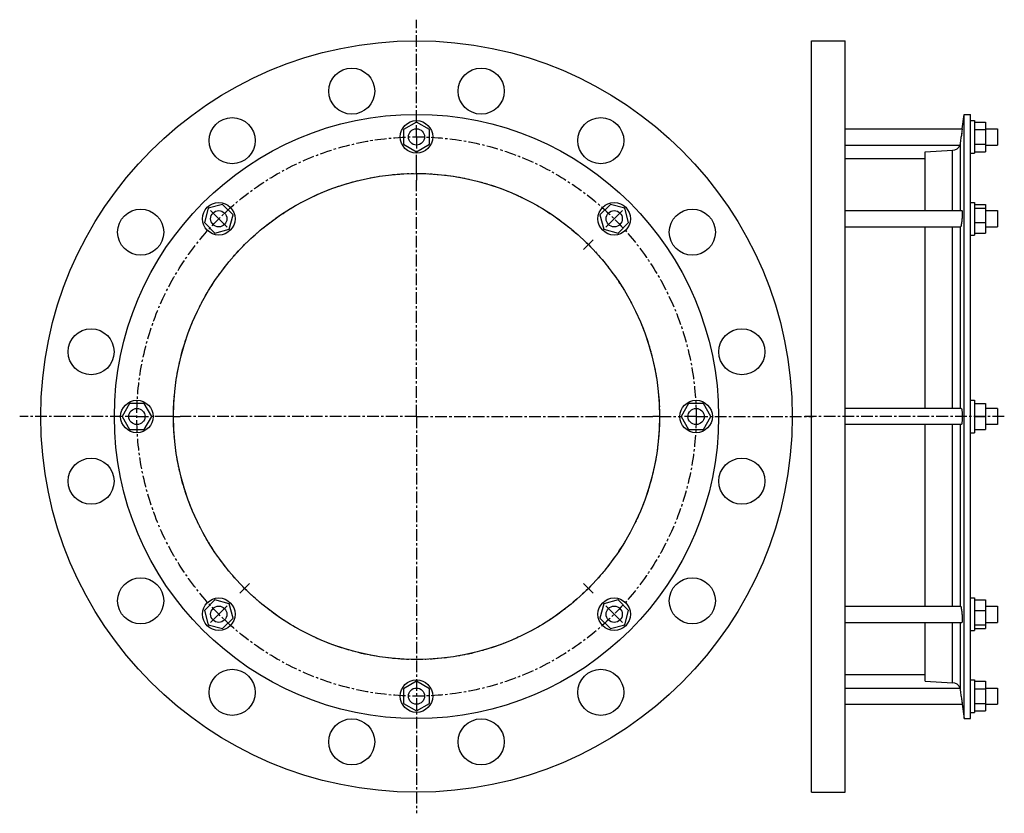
# Model space of a CAD drawing. Header units: millimetres. Extents: x -329 to 398, y -162 to 424.
import ezdxf

# ---------------------------------------------------------------- set-up
doc = ezdxf.new("R2010")
doc.units = ezdxf.units.MM
doc.header["$LTSCALE"] = 23.1
doc.linetypes.add('CENTER', pattern=[0.6, 0.375, -0.075, 0.075, -0.075])
doc.layers.get('0').update_dxf_attribs({"linetype": 'CONTINUOUS'})
doc.layers.add('AXES', color=7, linetype='CONTINUOUS')
doc.layers.add('ROUNDS', color=7, linetype='CONTINUOUS')

msp = doc.modelspace()

# ---------------------------------------------------------------- linework, layer by layer
at = {"color": 7, "linetype": 'Continuous'}
for p, q in [((255.66, -146.18), (255.66, 408.82)), ((255.66, 408.82), (280.66, 408.82)), ((280.66, -146.18), (280.66, 408.82)), ((368.35, -91.78), (368.35, 354.42)), ((368.35, 354.42), (373.11, 354.42)), ((373.11, -91.78), (373.11, 354.42)), ((373.11, 349.82), (376.11, 349.82)), ((376.11, 349.82), (376.11, 325.82)), ((-36.01, 348.79), (-45.51, 343.31)), ((-45.51, 343.31), (-45.51, 332.34)), ((-26.51, 343.31), (-36.01, 348.79)), ((-26.51, 332.34), (-26.51, 343.31)), ((376.11, 348.79), (384.11, 348.79)), ((376.11, 343.31), (384.11, 343.31)), ((384.11, 348.79), (384.11, 326.86)), ((-45.51, 332.34), (-36.01, 326.86)), ((-36.01, 326.86), (-26.51, 332.34)), ((376.11, 332.34), (384.11, 332.34)), ((280.66, 321.92), (339.77, 321.92)), ((339.77, 283.34), (339.77, 326.7)), ((373.11, 325.82), (376.11, 325.82)), ((376.11, 326.86), (384.11, 326.86)), ((-189.79, 285.1), (-192.63, 274.5)), ((-179.19, 287.94), (-189.79, 285.1)), ((-171.44, 280.18), (-179.19, 287.94)), ((107.16, 287.94), (99.41, 280.18)), ((117.76, 285.1), (107.16, 287.94)), ((120.6, 274.5), (117.76, 285.1)), ((373.11, 289.34), (376.11, 289.34)), ((376.11, 289.34), (376.11, 265.34)), ((376.11, 287.94), (384.11, 287.94)), ((376.11, 285.1), (384.11, 285.1)), ((384.11, 287.94), (384.11, 266.75)), ((-174.27, 269.59), (-171.44, 280.18)), ((99.41, 280.18), (102.25, 269.59)), ((-192.63, 274.5), (-184.87, 266.75)), ((-184.87, 266.75), (-174.27, 269.59)), ((102.25, 269.59), (112.84, 266.75)), ((112.84, 266.75), (120.6, 274.5)), ((339.77, 137.32), (339.77, 271.34)), ((376.11, 274.5), (384.11, 274.5)), ((373.11, 265.34), (376.11, 265.34)), ((376.11, 266.75), (384.11, 266.75)), ((-248, 140.82), (-253.48, 131.32)), ((-237.03, 140.82), (-248, 140.82)), ((-231.54, 131.32), (-237.03, 140.82)), ((165, 140.82), (159.52, 131.32)), ((175.97, 140.82), (165, 140.82)), ((181.46, 131.32), (175.97, 140.82)), ((373.11, 143.32), (376.11, 143.32)), ((376.11, 143.32), (376.11, 119.32)), ((376.11, 140.82), (384.11, 140.82)), ((384.11, 140.82), (384.11, 121.82)), ((-253.48, 131.32), (-248, 121.82)), ((-237.03, 121.82), (-231.54, 131.32)), ((159.52, 131.32), (165, 121.82)), ((175.97, 121.82), (181.46, 131.32)), ((376.11, 131.32), (384.11, 131.32)), ((393.11, 137.32), (384.11, 137.32)), ((339.77, -8.69), (339.77, 125.32)), ((393.11, 125.32), (384.11, 125.32)), ((-248, 121.82), (-237.03, 121.82)), ((165, 121.82), (175.97, 121.82)), ((373.11, 119.32), (376.11, 119.32)), ((376.11, 121.82), (384.11, 121.82)), ((-184.87, -4.1), (-192.63, -11.85)), ((-174.27, -6.94), (-184.87, -4.1)), ((-171.44, -17.53), (-174.27, -6.94)), ((102.25, -6.94), (99.41, -17.53)), ((112.84, -4.1), (102.25, -6.94)), ((120.6, -11.85), (112.84, -4.1)), ((373.11, -2.69), (376.11, -2.69)), ((376.11, -2.69), (376.11, -26.69)), ((376.11, -4.1), (384.11, -4.1)), ((384.11, -4.1), (384.11, -25.29)), ((-192.63, -11.85), (-189.79, -22.45)), ((117.76, -22.45), (120.6, -11.85)), ((376.11, -11.85), (384.11, -11.85)), ((-179.19, -25.29), (-171.44, -17.53)), ((99.41, -17.53), (107.16, -25.29)), ((339.77, -64.06), (339.77, -20.69)), ((-189.79, -22.45), (-179.19, -25.29)), ((107.16, -25.29), (117.76, -22.45)), ((373.11, -26.69), (376.11, -26.69)), ((376.11, -22.45), (384.11, -22.45)), ((376.11, -25.29), (384.11, -25.29)), ((-36.01, -64.21), (-45.51, -69.69)), ((-26.51, -69.69), (-36.01, -64.21)), ((280.66, -59.28), (339.77, -59.28)), ((373.11, -63.18), (376.11, -63.18)), ((376.11, -63.18), (376.11, -87.18)), ((376.11, -64.21), (384.11, -64.21)), ((384.11, -64.21), (384.11, -86.14)), ((-45.51, -69.69), (-45.51, -80.66)), ((-26.51, -80.66), (-26.51, -69.69)), ((376.11, -69.69), (384.11, -69.69)), ((-45.51, -80.66), (-36.01, -86.14)), ((-36.01, -86.14), (-26.51, -80.66)), ((373.11, -87.18), (376.11, -87.18)), ((376.11, -80.66), (384.11, -80.66)), ((376.11, -86.14), (384.11, -86.14)), ((368.35, -91.78), (373.11, -91.78)), ((255.66, -146.18), (280.66, -146.18))]:
    msp.add_line(p, q, dxfattribs=at)
for centre, radius in [((-36.01, 131.32), 277.5), ((-36.01, 131.32), 223.1), ((-36.01, 337.82), 12), ((-36.01, 131.32), 179.5), ((-182.03, 277.34), 12), ((110, 277.34), 12), ((-242.51, 131.32), 12), ((170.49, 131.32), 12), ((-182.03, -14.69), 12), ((110, -14.69), 12), ((-36.01, -75.18), 12)]:
    msp.add_circle(centre, radius, dxfattribs=at)
at = {"layer": 'AXES', "color": 7, "linetype": 'CENTER'}
for p, q in [((-36.01, 348.82), (-36.01, 424.37)), ((-36.01, 337.82), (-36.01, 348.82)), ((-36.01, 337.82), (-36.01, 326.82)), ((-36.01, 315.82), (-36.01, 326.82)), ((-36.01, 310.82), (-36.01, 315.82)), ((-36.01, 310.82), (-36.01, 305.82)), ((-36.01, 131.32), (-36.01, 305.82)), ((-182.03, 277.34), (-189.81, 285.12)), ((110, 277.34), (117.78, 285.12)), ((-182.03, 277.34), (-174.25, 269.56)), ((110, 277.34), (102.23, 269.56)), ((90.91, 258.25), (94.45, 261.79)), ((90.91, 258.25), (87.38, 254.71)), ((-253.51, 131.32), (-329.06, 131.32)), ((-242.51, 131.32), (-253.51, 131.32)), ((-242.51, 131.32), (-231.51, 131.32)), ((-220.51, 131.32), (-231.51, 131.32)), ((-215.51, 131.32), (-220.51, 131.32)), ((-215.51, 131.32), (-210.51, 131.32)), ((-36.01, 131.32), (-210.51, 131.32)), ((-36.01, 131.32), (-36.01, -161.72)), ((-36.01, 131.32), (138.49, 131.32)), ((143.49, 131.32), (138.49, 131.32)), ((143.49, 131.32), (159.49, 131.32)), ((170.49, 131.32), (159.49, 131.32)), ((170.49, 131.32), (257.03, 131.32)), ((398.11, 131.32), (250.66, 131.32)), ((-162.94, 4.4), (-159.4, 7.93)), ((90.91, 4.4), (87.38, 7.93)), ((-162.94, 4.4), (-166.48, 0.86)), ((90.91, 4.4), (94.45, 0.86)), ((-182.03, -14.69), (-174.25, -6.91)), ((110, -14.69), (102.23, -6.91)), ((-182.03, -14.69), (-189.81, -22.47)), ((110, -14.69), (117.78, -22.47))]:
    msp.add_line(p, q, dxfattribs=at)
at = {"layer": 'AXES', "color": 7, "linetype": 'Continuous'}
for p, q in [((367.06, 343.82), (368.35, 354.42)), ((280.66, 343.82), (367.06, 343.82)), ((367.06, 343.82), (366.34, 337.82)), ((384.11, 343.82), (393.11, 343.82)), ((393.11, 343.82), (393.11, 331.82)), ((366.68, 340.62), (366.34, 337.82)), ((280.66, 331.82), (365.36, 331.82)), ((384.11, 331.82), (393.11, 331.82)), ((280.66, 283.34), (366.85, 283.34)), ((384.11, 283.34), (393.11, 283.34)), ((393.11, 283.34), (393.11, 271.34)), ((280.66, 271.34), (365.82, 271.34)), ((384.11, 271.34), (393.11, 271.34)), ((366.34, 137.32), (280.66, 137.32)), ((393.11, 137.32), (393.11, 125.32)), ((366.34, 125.32), (280.66, 125.32)), ((280.66, -8.69), (365.82, -8.69)), ((384.11, -8.69), (393.11, -8.69)), ((393.11, -8.69), (393.11, -20.69)), ((280.66, -20.69), (366.85, -20.69)), ((384.11, -20.69), (393.11, -20.69)), ((280.66, -69.18), (365.36, -69.18)), ((384.11, -69.18), (393.11, -69.18)), ((393.11, -69.18), (393.11, -81.18)), ((366.34, -75.18), (367.06, -81.18)), ((280.66, -81.18), (367.06, -81.18)), ((384.11, -81.18), (393.11, -81.18))]:
    msp.add_line(p, q, dxfattribs=at)
at = {"layer": 'AXES', "color": 9, "linetype": 'Continuous'}
for p, q in [((365.81, 283.34), (365.81, 333.49)), ((365.81, 137.32), (365.81, 271.34)), ((365.81, -8.69), (365.81, 125.32)), ((365.81, -70.84), (365.81, -20.69))]:
    msp.add_line(p, q, dxfattribs=at)
at = {"layer": 'AXES', "color": 7, "linetype": 'Continuous'}
msp.add_lwpolyline([(366.68, -77.97), (367.06, -81.13), (368.35, -91.78)], dxfattribs=at)
for centre, radius in [((-83.81, 371.62), 17), ((11.78, 371.62), 17), ((-172.13, 335.03), 17), ((100.1, 335.03), 17), ((-36.01, 337.82), 6), ((-239.72, 267.44), 17), ((167.7, 267.44), 17), ((-182.03, 277.34), 6), ((110, 277.34), 6), ((-276.31, 179.12), 17), ((204.28, 179.12), 17), ((-242.51, 131.32), 6), ((170.49, 131.32), 6), ((-276.31, 83.53), 17), ((204.28, 83.53), 17), ((-239.72, -4.79), 17), ((167.7, -4.79), 17), ((-182.03, -14.69), 6), ((110, -14.69), 6), ((-172.13, -72.39), 17), ((100.1, -72.39), 17), ((-36.01, -75.18), 6), ((-83.81, -108.97), 17), ((11.78, -108.97), 17)]:
    msp.add_circle(centre, radius, dxfattribs=at)
at = {"layer": 'AXES', "color": 7, "linetype": 'CENTER'}
for radius in [206.5, 179.5]:
    msp.add_circle((-36.01, 131.32), radius, dxfattribs=at)
at = {"layer": 'AXES', "color": 7, "linetype": 'Continuous'}
for centre, radius, start, end in [((-1312.88, 542.01), 1691.59, 352.91941, 353.06722), ((359.5, 334.3), 6.36, 273.55948, 337.05622), ((359.83, 334.23), 6.03, 336.44799, 352.94412), ((359.5, -71.65), 6.36, 22.94378, 86.44052), ((359.83, -71.58), 6.03, 7.05588, 23.55201), ((-1294.88, -277.15), 1673.45, 6.93198, 7.08139)]:
    msp.add_arc(centre, radius, start, end, dxfattribs=at)
for points, knots in [([(366.85, 283.34), (366.89, 283.34), (366.93, 283.28), (366.96, 283.19), (366.98, 283.07), (367, 282.93), (367.02, 282.76), (367.04, 282.55), (367.06, 282.22), (367.07, 281.75), (367.06, 281.11), (367.04, 280.39), (367, 279.32), (366.91, 277.9), (366.76, 276.19), (366.57, 274.59), (366.42, 273.57), (366.34, 273.1)], [0, 0, 0, 0, 0.009151, 0.017499, 0.028714, 0.042837, 0.059842, 0.079667, 0.10222, 0.155052, 0.217241, 0.287449, 0.364145, 0.530189, 0.701028, 0.862121, 1, 1, 1, 1]), ([(366.34, 273.1), (366.3, 272.85), (366.24, 272.5), (366.14, 272.07), (366.07, 271.82), (366.01, 271.62), (365.95, 271.49), (365.91, 271.41), (365.88, 271.37), (365.84, 271.34), (365.82, 271.34)], [0, 0, 0, 0, 0.407567, 0.574333, 0.71441, 0.826704, 0.91066, 0.942146, 0.966973, 1, 1, 1, 1]), ([(366.34, 137.32), (366.4, 137.32), (366.49, 137.21), (366.56, 137.06), (366.63, 136.85), (366.69, 136.61), (366.75, 136.3), (366.81, 135.96), (366.88, 135.41), (366.95, 134.62), (367.04, 133.21), (367.08, 131.32), (367.04, 129.44), (366.95, 128.03), (366.88, 127.24), (366.81, 126.69), (366.75, 126.35), (366.69, 126.04), (366.63, 125.79), (366.56, 125.59), (366.49, 125.43), (366.4, 125.32), (366.34, 125.32)], [0, 0, 0, 0, 0.014857, 0.027749, 0.044742, 0.065845, 0.090947, 0.119863, 0.152357, 0.226903, 0.311881, 0.500001, 0.68812, 0.773097, 0.847643, 0.880137, 0.909054, 0.934155, 0.955258, 0.972251, 0.985143, 1, 1, 1, 1]), ([(365.82, -8.69), (365.84, -8.69), (365.88, -8.72), (365.91, -8.76), (365.95, -8.84), (366.01, -8.97), (366.07, -9.17), (366.14, -9.42), (366.24, -9.85), (366.3, -10.2), (366.34, -10.45)], [0, 0, 0, 0, 0.033027, 0.057854, 0.08934, 0.173296, 0.28559, 0.425667, 0.592433, 1, 1, 1, 1]), ([(366.34, -10.45), (366.42, -10.92), (366.57, -11.94), (366.76, -13.54), (366.91, -15.25), (367, -16.67), (367.04, -17.75), (367.06, -18.46), (367.07, -19.1), (367.06, -19.58), (367.04, -19.9), (367.02, -20.11), (367, -20.28), (366.98, -20.42), (366.96, -20.54), (366.93, -20.63), (366.89, -20.69), (366.85, -20.69)], [0, 0, 0, 0, 0.137879, 0.298972, 0.469811, 0.635856, 0.712552, 0.78276, 0.844949, 0.89778, 0.920334, 0.940158, 0.957164, 0.971286, 0.982502, 0.990849, 1, 1, 1, 1])]:
    msp.add_open_spline(points, degree=3, knots=knots, dxfattribs=at)
at = {"layer": 'ROUNDS', "color": 7, "linetype": 'Continuous'}
for p, q in [((339.77, 326.7), (359.89, 327.96)), ((339.77, -64.06), (359.89, -65.31))]:
    msp.add_line(p, q, dxfattribs=at)
at = {"layer": 'ROUNDS', "color": 9, "linetype": 'Continuous'}
for p, q in [((359.89, 283.34), (359.89, 327.96)), ((359.89, 137.32), (359.89, 271.34)), ((359.89, -8.69), (359.89, 125.32)), ((359.89, -65.31), (359.89, -20.69))]:
    msp.add_line(p, q, dxfattribs=at)

doc.saveas('drawing.dxf')
